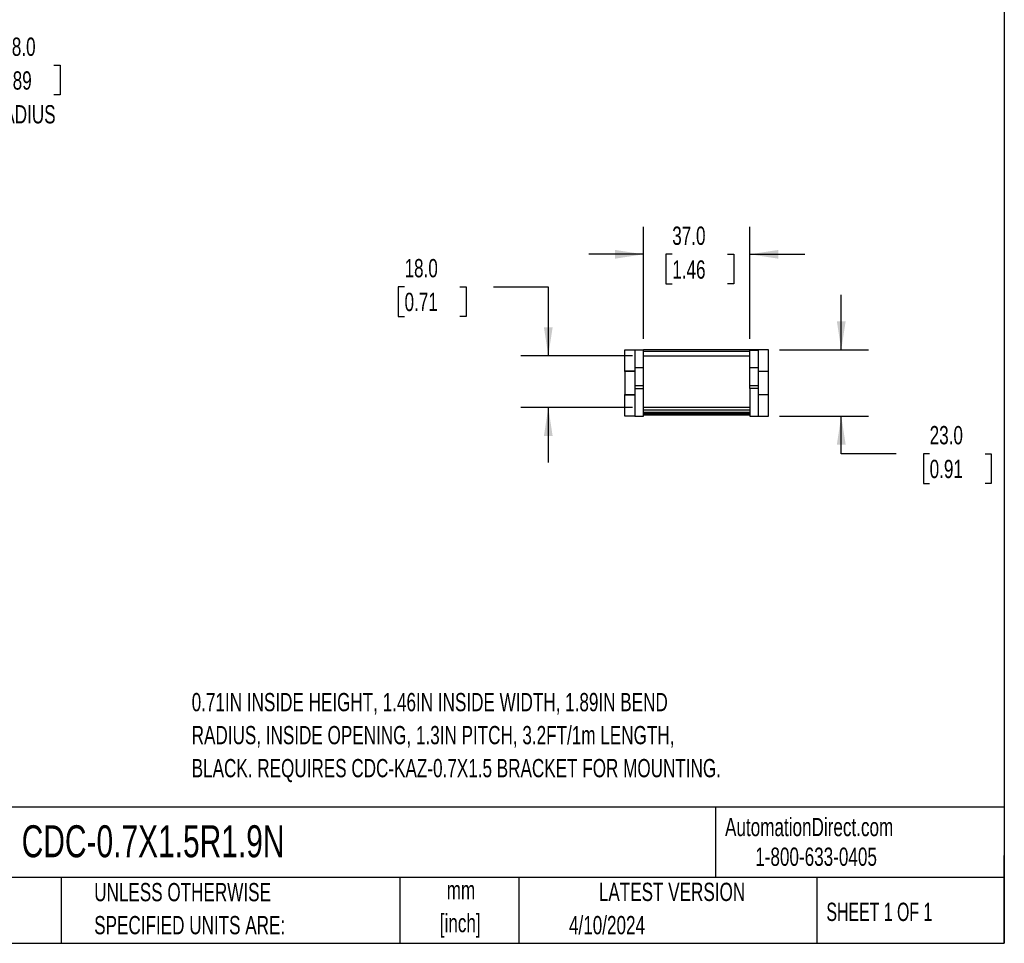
# Model space of a CAD drawing. Header units: millimetres. Extents: x 19 to 819, y 19 to 629.
# Tile 2 of 7: x 477 to 819, y 19 to 340. Entities that reach past the tile are written whole.
import ezdxf

# ---------------------------------------------------------------- set-up
doc = ezdxf.new("R2010")
doc.units = ezdxf.units.MM
doc.header["$LTSCALE"] = 3
doc.layers.add('DIMENSIONS', color=140, linetype='Continuous', lineweight=25)
doc.layers.add('TEXT', color=140, linetype='Continuous', lineweight=25)
doc.styles.add('SLDTEXTSTYLE0', font='TXT', dxfattribs={"width": 0.7})
doc.styles.add('SLDTEXTSTYLE1', font='TXT', dxfattribs={"width": 0.65})
doc.dimstyles.new('SLDDIMSTYLE1', dxfattribs={"dimtxt": 6.474023, "dimasz": 9.906, "dimexe": 0, "dimexo": 0.0625, "dimgap": 1.618506, "dimtad": 0, "dimtih": 1, "dimtoh": 1, "dimrnd": 1e-09, "dimzin": 4, "dimdsep": 46, "dimtxsty": 'SLDTEXTSTYLE0', "dimsah": 1, "dimcen": 0, "dimadec": 0, "dimazin": 1, "dimtfac": 1, "dimtofl": 0, "dimtmove": 0, "dimatfit": 3, "dimfxl": 0, "dimfrac": 2, "dimtolj": 1, "dimtzin": 12, "dimarcsym": 0})
doc.dimstyles.new('SLDDIMSTYLE4', dxfattribs={"dimtxt": 6.474023, "dimasz": 9.906, "dimexe": 0, "dimexo": 0.0625, "dimgap": 1.618506, "dimtad": 0, "dimtih": 1, "dimtoh": 1, "dimrnd": 1e-09, "dimzin": 4, "dimdsep": 46, "dimtxsty": 'SLDTEXTSTYLE0', "dimsah": 1, "dimcen": 0.09, "dimadec": 0, "dimazin": 1, "dimtfac": 1, "dimtmove": 0, "dimatfit": 0, "dimfxl": 0, "dimfrac": 2, "dimtolj": 1, "dimtzin": 12, "dimarcsym": 0})

# ---------------------------------------------------------------- blocks, each defined once
blk = doc.blocks.new('_D_1')
at = {"layer": 'DIMENSIONS'}
for p, q in [((469.54, 324.08), (467.36, 324.08)), ((467.36, 324.08), (467.36, 313.79)), ((488.78, 324.08), (490.95, 324.08)), ((490.95, 324.08), (490.95, 313.79)), ((390.06, 253.65), (427.35, 314.68)), ((427.35, 314.68), (444.01, 314.68)), ((467.36, 313.79), (469.54, 313.79)), ((490.95, 313.79), (488.78, 313.79))]:
    blk.add_line(p, q, dxfattribs=at)
blk.add_solid([(390.06, 253.65), (396.52, 261.31), (393.92, 262.9)], dxfattribs=at)
at = {"layer": 'DIMENSIONS', "char_height": 6.35, "attachment_point": 1, "style": 'SLDTEXTSTYLE0'}
for s, insert in [('R48.0', (466.59, 333.71)), ('1.89', (469.54, 321.98)), ('BEND RADIUS', (448.78, 310.24))]:
    blk.add_mtext(s, dxfattribs=dict(at, insert=insert))
blk = doc.blocks.new('_D_3')
at = {"layer": 'DIMENSIONS'}
for p, q in [((610.69, 247.15), (608.52, 247.15)), ((608.52, 247.15), (608.52, 236.86)), ((629.93, 247.15), (632.1, 247.15)), ((632.1, 247.15), (632.1, 236.86)), ((641.6, 247.15), (660.65, 247.15)), ((660.65, 247.15), (660.65, 223.19)), ((608.52, 236.86), (610.69, 236.86)), ((632.1, 236.86), (629.93, 236.86)), ((689.93, 223.19), (651.12, 223.19)), ((689.93, 205.19), (651.12, 205.19)), ((660.65, 205.19), (660.65, 186.14))]:
    blk.add_line(p, q, dxfattribs=at)
for points in [[(660.65, 223.19), (662.17, 233.09), (659.13, 233.09)], [(660.65, 205.19), (659.13, 195.28), (662.17, 195.28)]]:
    blk.add_solid(points, dxfattribs=at)
at = {"layer": 'DIMENSIONS', "char_height": 6.35, "attachment_point": 1, "style": 'SLDTEXTSTYLE0'}
for s, insert in [('18.0', (610.69, 256.78)), ('0.71', (610.69, 245.05))]:
    blk.add_mtext(s, dxfattribs=dict(at, insert=insert))
blk = doc.blocks.new('_D_4')
at = {"layer": 'DIMENSIONS'}
for p, q in [((693.74, 229), (693.74, 267.94)), ((730.74, 229), (730.74, 267.94)), ((693.74, 258.42), (674.69, 258.42)), ((703.73, 258.42), (701.56, 258.42)), ((701.56, 258.42), (701.56, 248.13)), ((722.97, 258.42), (725.14, 258.42)), ((725.14, 258.42), (725.14, 248.13)), ((730.74, 258.42), (749.79, 258.42)), ((701.56, 248.13), (703.73, 248.13)), ((725.14, 248.13), (722.97, 248.13))]:
    blk.add_line(p, q, dxfattribs=at)
for points in [[(693.74, 258.42), (683.83, 259.94), (683.83, 256.89)], [(730.74, 258.42), (740.64, 256.89), (740.64, 259.94)]]:
    blk.add_solid(points, dxfattribs=at)
at = {"layer": 'DIMENSIONS', "char_height": 6.35, "attachment_point": 1, "style": 'SLDTEXTSTYLE0'}
for s, insert in [('37.0', (703.73, 268.05)), ('1.46', (703.73, 256.31))]:
    blk.add_mtext(s, dxfattribs=dict(at, insert=insert))
blk = doc.blocks.new('_D_5')
at = {"layer": 'DIMENSIONS'}
for p, q in [((762.48, 225.24), (762.48, 244.29)), ((741.05, 225.24), (772, 225.24)), ((741.05, 202.24), (772, 202.24)), ((762.48, 189.13), (762.48, 202.24)), ((781.53, 189.13), (762.48, 189.13)), ((793.2, 189.13), (791.02, 189.13)), ((791.02, 189.13), (791.02, 178.84)), ((812.44, 189.13), (814.61, 189.13)), ((814.61, 189.13), (814.61, 178.84)), ((791.02, 178.84), (793.2, 178.84)), ((814.61, 178.84), (812.44, 178.84))]:
    blk.add_line(p, q, dxfattribs=at)
for points in [[(762.48, 225.24), (764, 235.14), (760.95, 235.14)], [(762.48, 202.24), (760.95, 192.33), (764, 192.33)]]:
    blk.add_solid(points, dxfattribs=at)
at = {"layer": 'DIMENSIONS', "char_height": 6.35, "attachment_point": 1, "style": 'SLDTEXTSTYLE0'}
for s, insert in [('23.0', (793.2, 198.76)), ('0.91', (793.2, 187.02))]:
    blk.add_mtext(s, dxfattribs=dict(at, insert=insert))

msp = doc.modelspace()

# ---------------------------------------------------------------- linework, layer by layer
for p, q in [((687.237, 217.825), (687.237, 225.238)), ((687.237, 225.238), (690.737, 225.238)), ((690.737, 225.238), (693.737, 225.238)), ((690.737, 225.238), (690.737, 225.132)), ((693.737, 225.132), (690.737, 225.132)), ((690.737, 225.132), (690.737, 219.138)), ((693.737, 225.132), (693.737, 225.238)), ((730.737, 225.188), (693.737, 225.188)), ((693.737, 219.138), (693.737, 225.132)), ((730.737, 224.688), (693.737, 224.688)), ((693.737, 223.188), (730.737, 223.188)), ((733.737, 225.238), (730.737, 225.238)), ((730.737, 225.132), (730.737, 225.238)), ((730.737, 225.132), (733.737, 225.132)), ((730.737, 219.138), (730.737, 225.132)), ((733.737, 225.132), (733.737, 225.238)), ((737.237, 225.238), (733.737, 225.238)), ((733.737, 219.138), (733.737, 225.132)), ((737.237, 217.825), (737.237, 225.238)), ((690.737, 219.138), (693.737, 219.138)), ((690.737, 219.138), (690.737, 212.792)), ((693.737, 212.792), (693.737, 219.138)), ((730.737, 219.138), (733.737, 219.138)), ((730.737, 212.792), (730.737, 219.138)), ((733.737, 212.792), (733.737, 219.138)), ((690.737, 217.825), (687.237, 217.825)), ((687.237, 217.738), (687.237, 217.825)), ((690.737, 217.738), (687.237, 217.738)), ((687.237, 217.738), (687.237, 213.738)), ((733.737, 217.825), (737.237, 217.825)), ((737.237, 217.738), (733.737, 217.738)), ((737.237, 217.738), (737.237, 217.825)), ((737.237, 213.738), (737.237, 217.738)), ((687.237, 213.738), (687.237, 209.738)), ((690.737, 212.792), (693.737, 212.792)), ((690.737, 212.792), (690.737, 211.741)), ((693.737, 211.741), (693.737, 212.792)), ((730.737, 212.792), (733.737, 212.792)), ((730.737, 211.741), (730.737, 212.792)), ((733.737, 211.741), (733.737, 212.792)), ((737.237, 209.738), (737.237, 213.738)), ((687.237, 209.738), (690.737, 209.738)), ((687.237, 209.651), (687.237, 209.738)), ((687.237, 202.238), (687.237, 209.651)), ((687.237, 209.651), (690.737, 209.651)), ((690.737, 211.741), (693.737, 211.741)), ((690.737, 211.741), (690.737, 202.238)), ((693.737, 202.238), (693.737, 211.741)), ((730.737, 211.741), (730.737, 202.238)), ((733.737, 211.741), (730.737, 211.741)), ((733.737, 202.238), (733.737, 211.741)), ((733.737, 209.738), (737.237, 209.738)), ((737.237, 209.651), (733.737, 209.651)), ((737.237, 209.651), (737.237, 209.738)), ((737.237, 202.238), (737.237, 209.651)), ((690.737, 202.238), (687.237, 202.238)), ((690.737, 202.238), (693.737, 202.238)), ((730.737, 205.188), (693.737, 205.188)), ((693.737, 204.369), (730.737, 204.369)), ((693.737, 203.558), (730.737, 203.558)), ((693.737, 203.138), (730.737, 203.138)), ((730.737, 202.981), (693.737, 202.981)), ((693.737, 202.638), (730.737, 202.638)), ((730.737, 202.238), (733.737, 202.238)), ((733.737, 202.238), (737.237, 202.238))]:
    msp.add_line(p, q)
at = {"layer": 'TEXT'}
for p, q in [((819.15, 628.65), (819.15, 19.05)), ((819.15, 66.378), (19.05, 66.378)), ((718.726, 66.378), (718.726, 41.91)), ((819.15, 19.05), (819.15, 49.53)), ((819.15, 41.91), (19.05, 41.91)), ((491.341, 41.91), (491.341, 19.05)), ((609.073, 41.91), (609.073, 19.05)), ((650.436, 41.91), (650.436, 19.05)), ((754.046, 41.91), (754.046, 19.05)), ((19.05, 19.05), (819.15, 19.05))]:
    msp.add_line(p, q, dxfattribs=at)

# ---------------------------------------------------------------- texts
for s, insert, char_height, attachment_point, style in [('0.71IN INSIDE HEIGHT, 1.46IN INSIDE WIDTH, 1.89IN BEND', (536.708, 106.017), 6.35, 1, 'SLDTEXTSTYLE0'), ('RADIUS, INSIDE OPENING, 1.3IN PITCH, 3.2FT/1m LENGTH,', (536.708, 94.55), 6.35, 1, 'SLDTEXTSTYLE0'), ('BLACK. REQUIRES CDC-KAZ-0.7X1.5 BRACKET FOR MOUNTING.', (536.708, 83.083), 6.35, 1, 'SLDTEXTSTYLE0'), ('AutomationDirect.com', (722.085, 62.63), 6.35, 1, 'SLDTEXTSTYLE0'), ('CDC-0.7X1.5R1.9N', (477.623, 60.056), 11.1125, 1, 'SLDTEXTSTYLE0'), ('1-800-633-0405', (732.575, 52.311), 6.35, 1, 'SLDTEXTSTYLE0'), ('UNLESS OTHERWISE', (502.824, 40.002), 6.35, 1, 'SLDTEXTSTYLE0'), ('mm', (630.297, 40.723), 6.35, 2, 'SLDTEXTSTYLE0'), ('LATEST VERSION', (703.656, 40.092), 6.35, 2, 'SLDTEXTSTYLE0'), ('SHEET 1 OF 1', (757.324, 33.154), 6.35, 1, 'SLDTEXTSTYLE1'), ('SPECIFIED UNITS ARE:', (502.824, 28.535), 6.35, 1, 'SLDTEXTSTYLE0'), ('[inch]', (630.045, 29.257), 6.35, 2, 'SLDTEXTSTYLE0'), ('4/10/2024', (667.838, 28.54), 6.35, 1, 'SLDTEXTSTYLE0')]:
    msp.add_mtext(s, dxfattribs=dict(at, insert=insert, char_height=char_height, attachment_point=attachment_point, style=style))

# ---------------------------------------------------------------- dimensions: what is measured, and where the dimension line sits
at = {"layer": 'DIMENSIONS'}
dim = msp.add_radius_dim(center=(365.031, 212.691), mpoint=(390.057, 253.65), text='<>\\PBEND RADIUS', dimstyle='SLDDIMSTYLE1', dxfattribs=at)
dim.commit()
dim.dimension.update_dxf_attribs({"geometry": '_D_1', "text_midpoint": (479.157, 318.023), "dimtype": 164})
dim = msp.add_linear_dim(base=(730.737, 258.418), p1=(693.737, 225.188), p2=(730.737, 225.188), dimstyle='SLDDIMSTYLE4', dxfattribs=at)
dim.commit()
dim.dimension.update_dxf_attribs({"geometry": '_D_4', "text_midpoint": (713.351, 258.418), "dimtype": 160})
for base, p1, p2, picture, middle in [((660.649, 205.188), (693.737, 223.188), (693.737, 205.188), '_D_3', (660.649, 247.15)), ((762.479, 202.238), (737.237, 225.238), (737.237, 202.238), '_D_5', (762.479, 189.128))]:
    dim = msp.add_linear_dim(base=base, p1=p1, p2=p2, angle=90, dimstyle='SLDDIMSTYLE4', dxfattribs=at)
    dim.commit()
    dim.dimension.update_dxf_attribs({"geometry": picture, "text_midpoint": middle, "dimtype": 160})

doc.saveas('drawing.dxf')
